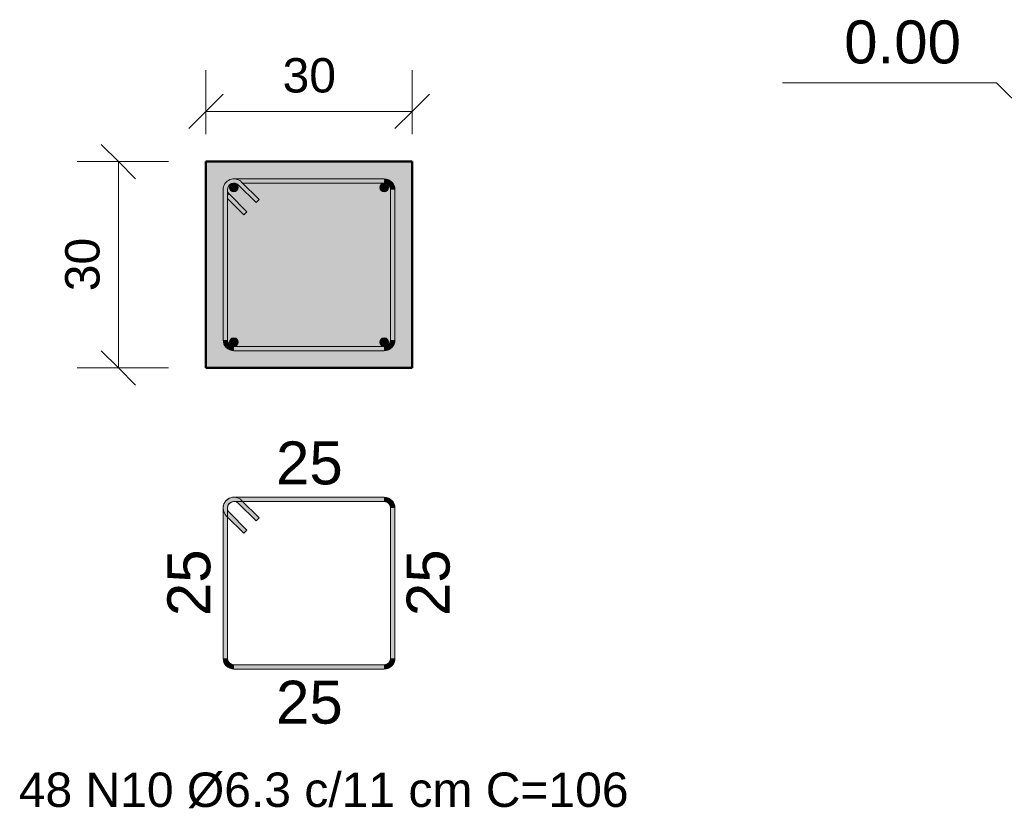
# Model space of a CAD drawing. Header units: centimetres. Extents: x -286 to 6967, y -466 to 803.
# Tile 50 of 73: x 4652 to 4796, y -95 to 21. Entities that reach past the tile are written whole.
import ezdxf

# ---------------------------------------------------------------- set-up
doc = ezdxf.new("R2010")
doc.units = ezdxf.units.CM
for name, color, linetype, lineweight in [('A-ANNO-DIMS', 7, 'Continuous', 9), ('A-ANNO-DIMS-25', 7, 'Continuous', 9), ('G-ANNO-DIMS', 7, 'Continuous', 9), ('S-BEAM', 7, 'Continuous', 18), ('S-RBAR', 7, 'Continuous', 18), ('S-RBAR-IDEN', 7, 'Continuous', 9), ('S-RBAR-SYMB', 7, 'Continuous', 9)]:
    doc.layers.add(name, color=color, linetype=linetype, lineweight=lineweight)
doc.styles.add('Arial_3', font='arial.ttf', dxfattribs={"height": 6.25})
doc.styles.add('Arial_4', font='arial.ttf', dxfattribs={"height": 5})
doc.dimstyles.new('0-Dss_Azul-2_0mm__Det__', dxfattribs={"dimscale": 30.48, "dimtxt": 5.101297, "dimasz": 0.164042, "dimexe": 0.19685, "dimexo": 0.131234, "dimgap": 0.04101, "dimtad": 1, "dimrnd": 0.01, "dimdsep": 46, "dimtxsty": 'Arial_4', "dimblk1": 'OBLIQUE', "dimblk2": 'OBLIQUE', "dimsah": 1, "dimcen": 0.09, "dimazin": 0, "dimtfac": 1, "dimtdec": 4, "dimtix": 1, "dimtmove": 0, "dimatfit": 3, "dimfxl": 1, "dimtvp": 1, "dimtolj": 1, "dimtzin": 0, "dimarcsym": 2})

# ---------------------------------------------------------------- blocks, each defined once
blk = doc.blocks.new('DIMBLOCK33-VB1 - SEÇÃO')
at = {"layer": 'A-ANNO-DIMS-25', "color": 5, "lineweight": 35, "true_color": 0x0000ff}
for p, q in [((4666.65, 0), (4664.15, 2.5)), ((4666.65, 0), (4669.15, -2.5)), ((4666.65, -30), (4664.15, -27.5)), ((4666.65, -30), (4669.15, -32.5))]:
    blk.add_line(p, q, dxfattribs=at)
at = {"layer": 'A-ANNO-DIMS-25', "color": 5, "true_color": 0x0000ff}
for p, q in [((4666.65, 0), (4660.65, 0)), ((4666.65, -30), (4666.65, 0)), ((4666.65, 0), (4673.95, 0)), ((4666.65, -30), (4660.65, -30)), ((4666.65, -30), (4673.95, -30))]:
    blk.add_line(p, q, dxfattribs=at)
at = {"layer": 'A-ANNO-DIMS-25', "color": 0, "insert": (4658.91, -18.85), "char_height": 5, "width": 9.2294, "attachment_point": 1, "rotation": 90, "line_spacing_factor": 0.941778, "style": 'Arial_4'}
blk.add_mtext('30', dxfattribs=at)
blk = doc.blocks.new('_Oblique')
at = {"color": 0, "linetype": 'ByBlock', "lineweight": -2}
blk.add_line((-0.5, -0.5), (0.5, 0.5), dxfattribs=at)
blk = doc.blocks.new('DIMBLOCK34-VB1 - SEÇÃO')
at = {"layer": 'A-ANNO-DIMS-25', "color": 5, "true_color": 0x0000ff}
for p, q in [((4679.39, 7.32), (4679.39, 13.32)), ((4709.39, 7.32), (4709.39, 13.32)), ((4679.39, 7.32), (4709.39, 7.32)), ((4679.39, 7.32), (4679.39, 4)), ((4709.39, 7.32), (4709.39, 4))]:
    blk.add_line(p, q, dxfattribs=at)
at = {"layer": 'A-ANNO-DIMS-25', "color": 5, "lineweight": 35, "true_color": 0x0000ff}
for p, q in [((4679.39, 7.32), (4681.89, 9.82)), ((4709.39, 7.32), (4711.89, 9.82)), ((4679.39, 7.32), (4676.89, 4.82)), ((4709.39, 7.32), (4706.89, 4.82))]:
    blk.add_line(p, q, dxfattribs=at)
at = {"layer": 'A-ANNO-DIMS-25', "color": 0, "insert": (4690.54, 15.06), "char_height": 5, "width": 9.2294, "attachment_point": 1, "line_spacing_factor": 0.941778, "style": 'Arial_4'}
blk.add_mtext('30', dxfattribs=at)
blk = doc.blocks.new('Elevações de ponto - Elevação de spot 2 - Cabeça do nível-169080-VB2 - _30x30_')
at = {"layer": 'G-ANNO-DIMS'}
for p, q in [((41.9, 11.47), (10.77, 11.47)), ((53.37, 0), (41.9, 11.47)), ((59.18, 5.82), (47.55, 5.82)), ((53.37, 0), (59.18, 5.82))]:
    blk.add_line(p, q, dxfattribs=at)

msp = doc.modelspace()

# ---------------------------------------------------------------- hatches: boundary and pattern name
at = {"layer": 'S-BEAM', "true_color": 0xf0f0f0}
h = msp.add_hatch(color=7, dxfattribs=at)
h.paths.add_polyline_path([(4682.352, -30), (4709.391, -30), (4709.391, 0), (4679.391, 0), (4679.391, -30), (4682.102, -30)])
h.paths.add_polyline_path([(4705.316, -27.5), (4683.466, -27.5), (4683.058, -27.446), (4682.678, -27.289), (4682.352, -27.039), (4682.102, -26.713), (4681.944, -26.333), (4681.891, -25.925), (4681.891, -4.075), (4681.971, -3.603), (4682.125, -3.257), (4682.352, -2.961), (4682.678, -2.711), (4683.058, -2.554), (4683.466, -2.5), (4705.316, -2.5), (4705.723, -2.554), (4706.103, -2.711), (4706.429, -2.961), (4706.679, -3.288), (4706.837, -3.667), (4706.891, -4.075), (4706.891, -25.925), (4706.837, -26.333), (4706.679, -26.713), (4706.429, -27.039), (4706.103, -27.289), (4705.723, -27.446), (4705.56, -27.468)])
h.paths.add_polyline_path([(4683.466, -26.87), (4705.316, -26.87), (4705.56, -26.838), (4705.828, -26.713), (4705.984, -26.593), (4706.161, -26.333), (4706.228, -26.17), (4706.261, -25.925), (4706.261, -4.075), (4706.228, -3.83), (4706.103, -3.562), (4705.984, -3.407), (4705.723, -3.23), (4705.56, -3.162), (4705.316, -3.13), (4684.748, -3.13), (4687.129, -5.511), (4686.684, -5.957), (4684.134, -3.407), (4683.873, -3.23), (4683.71, -3.162), (4683.466, -3.13), (4683.221, -3.162), (4682.953, -3.288), (4682.797, -3.407), (4682.62, -3.667), (4682.553, -3.83), (4682.521, -4.075), (4682.553, -4.32), (4682.678, -4.588), (4682.917, -4.863), (4685.347, -7.293), (4684.902, -7.739), (4682.521, -5.357), (4682.521, -25.925), (4682.553, -26.17), (4682.678, -26.438), (4682.797, -26.593), (4683.058, -26.77), (4683.221, -26.838)])
at = {"layer": 'S-RBAR', "true_color": 0x00ff00}
for points in [[(4682.521, -4.075), (4682.553, -3.83), (4682.678, -3.562), (4682.797, -3.407), (4683.058, -3.23), (4683.221, -3.162), (4683.466, -3.13), (4683.71, -3.162), (4683.938, -3.257), (4684.134, -3.407), (4684.579, -2.961), (4684.253, -2.711), (4683.873, -2.554), (4683.466, -2.5), (4682.993, -2.581), (4682.647, -2.735), (4682.352, -2.961), (4682.102, -3.288), (4681.944, -3.667), (4681.891, -4.075), (4682.102, -4.075)], [(4687.129, -3.13), (4705.316, -3.13), (4705.316, -2.5), (4683.466, -2.5), (4683.938, -2.581), (4684.253, -2.711), (4684.579, -2.961), (4684.748, -3.13)], [(4706.261, -4.075), (4706.891, -4.075), (4706.837, -3.667), (4706.679, -3.288), (4706.429, -2.961), (4706.103, -2.711), (4705.723, -2.554), (4705.316, -2.5), (4705.316, -3.13), (4705.56, -3.162), (4705.828, -3.288), (4705.984, -3.407), (4706.134, -3.603), (4706.228, -3.83)], [(4681.891, -25.925), (4682.521, -25.925), (4682.521, -4.075), (4681.891, -4.075), (4681.891, -14.344)], [(4682.521, -5.02), (4682.797, -4.743), (4682.62, -4.483), (4682.553, -4.32), (4682.521, -4.075), (4682.521, -4.863)], [(4686.684, -5.957), (4687.129, -5.511), (4684.579, -2.961), (4684.134, -3.407)], [(4706.261, -25.925), (4706.891, -25.925), (4706.891, -4.075), (4706.261, -4.075), (4706.261, -14.344)], [(4684.902, -7.739), (4685.347, -7.293), (4682.797, -4.743), (4682.521, -5.02), (4682.521, -5.357), (4684.134, -6.971)], [(4683.466, -27.5), (4683.466, -26.87), (4683.221, -26.838), (4682.953, -26.713), (4682.797, -26.593), (4682.62, -26.333), (4682.553, -26.17), (4682.521, -25.925), (4681.891, -25.925), (4681.971, -26.398), (4682.102, -26.713), (4682.352, -27.039), (4682.678, -27.289), (4683.058, -27.446), (4683.221, -27.468)], [(4705.316, -27.5), (4705.316, -26.87), (4683.466, -26.87), (4683.466, -27.5)], [(4705.316, -27.5), (4705.788, -27.419), (4706.103, -27.289), (4706.429, -27.039), (4706.679, -26.713), (4706.837, -26.333), (4706.891, -25.925), (4706.261, -25.925), (4706.228, -26.17), (4706.103, -26.438), (4705.984, -26.593), (4705.723, -26.77), (4705.56, -26.838), (4705.316, -26.87), (4705.316, -27.446)]]:
    msp.add_hatch(color=3, dxfattribs=at).paths.add_polyline_path(points)
at = {"layer": 'S-RBAR', "true_color": 0x400040}
h = msp.add_hatch(color=208, dxfattribs=at)
edge = h.paths.add_edge_path()
edge.add_arc((4683.466, -3.755), 0.625, 0, 360)
for points in [[(4683.153, -4.296), (4683.778, -4.296), (4684.091, -3.755), (4683.778, -3.214), (4683.153, -3.214), (4682.841, -3.755)], [(4705.003, -4.296), (4705.628, -4.296), (4705.941, -3.755), (4705.628, -3.214), (4705.003, -3.214), (4704.691, -3.755)], [(4683.153, -26.786), (4683.778, -26.786), (4684.091, -26.245), (4683.778, -25.704), (4683.153, -25.704), (4682.841, -26.245)], [(4705.003, -26.786), (4705.628, -26.786), (4705.941, -26.245), (4705.628, -25.704), (4705.003, -25.704), (4704.691, -26.245)]]:
    msp.add_hatch(color=208, dxfattribs=at).paths.add_polyline_path(points)
h = msp.add_hatch(color=208, dxfattribs=at)
edge = h.paths.add_edge_path()
edge.add_arc((4705.316, -3.755), 0.625, 0, 360)
h = msp.add_hatch(color=208, dxfattribs=at)
edge = h.paths.add_edge_path()
edge.add_arc((4683.466, -26.245), 0.625, 0, 360)
h = msp.add_hatch(color=208, dxfattribs=at)
edge = h.paths.add_edge_path()
edge.add_arc((4705.316, -26.245), 0.625, 0, 360)
at = {"layer": 'S-RBAR-SYMB', "lineweight": 5, "true_color": 0x7f7f7f}
h = msp.add_hatch(color=8, dxfattribs=at)
edge = h.paths.add_edge_path()
edge.add_line((4684.134, -49.724), (4684.579, -49.279))
edge.add_arc((4683.466, -50.393), 1.575, 45, 180)
edge.add_line((4681.891, -50.393), (4682.521, -50.393))
edge.add_arc((4683.466, -50.393), 0.945, 45, 180, ccw=False)
h = msp.add_hatch(color=8, dxfattribs=at)
edge = h.paths.add_edge_path()
edge.add_line((4683.466, -49.448), (4683.466, -48.818))
edge.add_arc((4683.466, -50.393), 1.575, 90, 225)
edge.add_line((4682.352, -51.506), (4682.797, -51.061))
edge.add_arc((4683.466, -50.393), 0.945, 90, 225, ccw=False)
for points in [[(4705.316, -48.818), (4705.316, -49.448), (4683.466, -49.448), (4683.466, -48.818)], [(4687.129, -51.829), (4686.684, -52.274), (4684.134, -49.724), (4684.579, -49.279)], [(4681.891, -50.393), (4682.521, -50.393), (4682.521, -72.243), (4681.891, -72.243)], [(4682.352, -51.506), (4682.797, -51.061), (4685.347, -53.611), (4684.902, -54.056)], [(4706.891, -72.243), (4706.261, -72.243), (4706.261, -50.393), (4706.891, -50.393)], [(4683.466, -73.818), (4683.466, -73.188), (4705.316, -73.188), (4705.316, -73.818)]]:
    msp.add_hatch(color=8, dxfattribs=at).paths.add_polyline_path(points)
h = msp.add_hatch(color=8, dxfattribs=at)
edge = h.paths.add_edge_path()
edge.add_line((4706.261, -50.393), (4706.891, -50.393))
edge.add_arc((4705.316, -50.393), 1.575, 360, 450)
edge.add_line((4705.316, -48.818), (4705.316, -49.448))
edge.add_arc((4705.316, -50.393), 0.945, 0, 90, ccw=False)
h = msp.add_hatch(color=8, dxfattribs=at)
edge = h.paths.add_edge_path()
edge.add_line((4682.521, -72.243), (4681.891, -72.243))
edge.add_arc((4683.466, -72.243), 1.575, 180, 270)
edge.add_line((4683.466, -73.818), (4683.466, -73.188))
edge.add_arc((4683.466, -72.243), 0.945, 180, 270, ccw=False)
h = msp.add_hatch(color=8, dxfattribs=at)
edge = h.paths.add_edge_path()
edge.add_line((4705.316, -73.188), (4705.316, -73.818))
edge.add_arc((4705.316, -72.243), 1.575, 270, 360)
edge.add_line((4706.891, -72.243), (4706.261, -72.243))
edge.add_arc((4705.316, -72.243), 0.945, 270, 360, ccw=False)

# ---------------------------------------------------------------- linework, layer by layer
at = {"layer": 'S-BEAM', "lineweight": 50}
for p, q in [((4709.391, 0), (4679.391, 0)), ((4679.391, 0), (4679.391, -30)), ((4709.391, -30), (4709.391, 0)), ((4679.391, -30), (4709.391, -30))]:
    msp.add_line(p, q, dxfattribs=at)
at = {"layer": 'S-RBAR', "color": 3, "true_color": 0x00ff00}
for p, q in [((4705.316, -2.5), (4683.466, -2.5)), ((4681.891, -4.075), (4681.891, -25.925)), ((4682.521, -4.075), (4682.521, -25.925)), ((4686.684, -5.957), (4684.134, -3.407)), ((4687.129, -5.511), (4684.579, -2.961)), ((4705.316, -3.13), (4684.748, -3.13)), ((4706.261, -25.925), (4706.261, -4.075)), ((4706.891, -25.925), (4706.891, -4.075)), ((4682.521, -5.357), (4684.902, -7.739)), ((4682.797, -4.743), (4685.347, -7.293)), ((4687.129, -5.511), (4686.684, -5.957)), ((4684.902, -7.739), (4685.347, -7.293)), ((4683.466, -26.87), (4705.316, -26.87)), ((4683.466, -27.5), (4705.316, -27.5))]:
    msp.add_line(p, q, dxfattribs=at)
at = {"layer": 'S-RBAR', "color": 208, "true_color": 0x400040}
for p, q in [((4683.153, -3.214), (4682.841, -3.755)), ((4682.841, -3.755), (4683.153, -4.296)), ((4683.778, -3.214), (4683.153, -3.214)), ((4683.153, -4.296), (4683.778, -4.296)), ((4684.091, -3.755), (4683.778, -3.214)), ((4683.778, -4.296), (4684.091, -3.755)), ((4705.003, -3.214), (4704.691, -3.755)), ((4704.691, -3.755), (4705.003, -4.296)), ((4705.628, -3.214), (4705.003, -3.214)), ((4705.003, -4.296), (4705.628, -4.296)), ((4705.941, -3.755), (4705.628, -3.214)), ((4705.628, -4.296), (4705.941, -3.755)), ((4683.153, -25.704), (4682.841, -26.245)), ((4683.778, -25.704), (4683.153, -25.704)), ((4684.091, -26.245), (4683.778, -25.704)), ((4705.003, -25.704), (4704.691, -26.245)), ((4705.628, -25.704), (4705.003, -25.704)), ((4705.941, -26.245), (4705.628, -25.704)), ((4682.841, -26.245), (4683.153, -26.786)), ((4683.153, -26.786), (4683.778, -26.786)), ((4683.778, -26.786), (4684.091, -26.245)), ((4704.691, -26.245), (4705.003, -26.786)), ((4705.003, -26.786), (4705.628, -26.786)), ((4705.628, -26.786), (4705.941, -26.245))]:
    msp.add_line(p, q, dxfattribs=at)
for centre in [(4683.466, -3.755), (4705.316, -3.755), (4683.466, -26.245), (4705.316, -26.245)]:
    msp.add_circle(centre, 0.625, dxfattribs=at)
at = {"layer": 'S-RBAR', "color": 3, "true_color": 0x00ff00}
for centre, radius, start, end in [((4683.466, -4.075), 1.575, 45, 180), ((4705.316, -4.075), 1.575, 0, 90), ((4683.466, -4.075), 0.945, 45, 180), ((4683.466, -4.075), 0.945, 180, 225), ((4705.316, -4.075), 0.945, 360, 90), ((4683.466, -25.925), 1.575, 180, 270), ((4683.466, -25.925), 0.945, 180, 270), ((4705.316, -25.925), 0.945, 270, 360), ((4705.316, -25.925), 1.575, 270, 0)]:
    msp.add_arc(centre, radius, start, end, dxfattribs=at)
at = {"layer": 'S-RBAR-SYMB'}
for p, q in [((4705.316, -48.818), (4683.466, -48.818)), ((4705.316, -49.448), (4683.466, -49.448)), ((4686.684, -52.274), (4684.134, -49.724)), ((4687.129, -51.829), (4684.579, -49.279)), ((4681.891, -50.393), (4681.891, -72.243)), ((4682.352, -51.506), (4684.902, -54.056)), ((4682.521, -50.393), (4682.521, -72.243)), ((4682.797, -51.061), (4685.347, -53.611)), ((4706.261, -72.243), (4706.261, -50.393)), ((4706.891, -72.243), (4706.891, -50.393)), ((4687.129, -51.829), (4686.684, -52.274)), ((4684.902, -54.056), (4685.347, -53.611)), ((4683.466, -73.188), (4705.316, -73.188)), ((4683.466, -73.818), (4705.316, -73.818))]:
    msp.add_line(p, q, dxfattribs=at)
for centre, radius, start, end in [((4683.466, -50.393), 1.575, 45, 180), ((4683.466, -50.393), 1.575, 90, 225), ((4683.466, -50.393), 0.945, 45, 180), ((4683.466, -50.393), 0.945, 90, 225), ((4705.316, -50.393), 1.575, 360, 90), ((4705.316, -50.393), 0.945, 0, 90), ((4683.466, -72.243), 1.575, 180, 270), ((4683.466, -72.243), 0.945, 180, 270), ((4705.316, -72.243), 0.945, 270, 360), ((4705.316, -72.243), 1.575, 270, 0)]:
    msp.add_arc(centre, radius, start, end, dxfattribs=at)

# ---------------------------------------------------------------- block references
at = {"layer": 'G-ANNO-DIMS'}
msp.add_blockref('Elevações de ponto - Elevação de spot 2 - Cabeça do nível-169080-VB2 - _30x30_', (4752.5, 0), dxfattribs=at)

# ---------------------------------------------------------------- texts
at = {"layer": 'G-ANNO-DIMS', "lineweight": 18, "insert": (4772.233, 20.543), "char_height": 6.25, "width": 20.35401, "attachment_point": 1, "line_spacing_factor": 0.941778, "style": 'Arial_3'}
msp.add_mtext('0.00', dxfattribs=at)
at = {"layer": 'S-RBAR-IDEN', "insert": (4652.161, -88.877), "char_height": 5, "width": 109.83119, "attachment_point": 1, "style": 'Arial_4'}
msp.add_mtext('48 N10 Ø6.3 c/11 cm C=106', dxfattribs=at)
at = {"layer": 'S-RBAR-SYMB', "color": 1, "true_color": 0xff0000, "char_height": 6.25, "width": 11.53678, "attachment_point": 1, "line_spacing_factor": 0.941778, "style": 'Arial_3'}
for insert in [(4689.584, -40.704), (4689.584, -75.514)]:
    msp.add_mtext('25', dxfattribs=dict(at, insert=insert))
at = {"layer": 'S-RBAR-SYMB', "color": 1, "true_color": 0xff0000, "char_height": 6.25, "width": 11.53678, "attachment_point": 1, "rotation": 90, "line_spacing_factor": 0.941778, "style": 'Arial_3'}
for insert in [(4673.777, -66.125), (4708.587, -66.125)]:
    msp.add_mtext('25', dxfattribs=dict(at, insert=insert))

# ---------------------------------------------------------------- dimensions: what is measured, and where the dimension line sits
at = {"layer": 'A-ANNO-DIMS', "color": 5, "true_color": 0x0000ff}
dim = msp.add_linear_dim(base=(4709.391, 7.317), p1=(4679.391, 0), p2=(4709.391, 0), dimstyle='0-Dss_Azul-2_0mm__Det__', override={"dimpost": '<>', "dimfxl": 30}, dxfattribs=at)
dim.commit()
dim.dimension.update_dxf_attribs({"geometry": 'DIMBLOCK34-VB1 - SEÇÃO', "text_midpoint": (4694.391, 11.122)})
dim = msp.add_linear_dim(base=(4666.647, 0), p1=(4679.391, -30), p2=(4679.391, 0), angle=90, dimstyle='0-Dss_Azul-2_0mm__Det__', override={"dimpost": '<>', "dimfxl": 30}, dxfattribs=at)
dim.commit()
dim.dimension.update_dxf_attribs({"geometry": 'DIMBLOCK33-VB1 - SEÇÃO', "text_midpoint": (4662.842, -15)})

doc.saveas('drawing.dxf')
